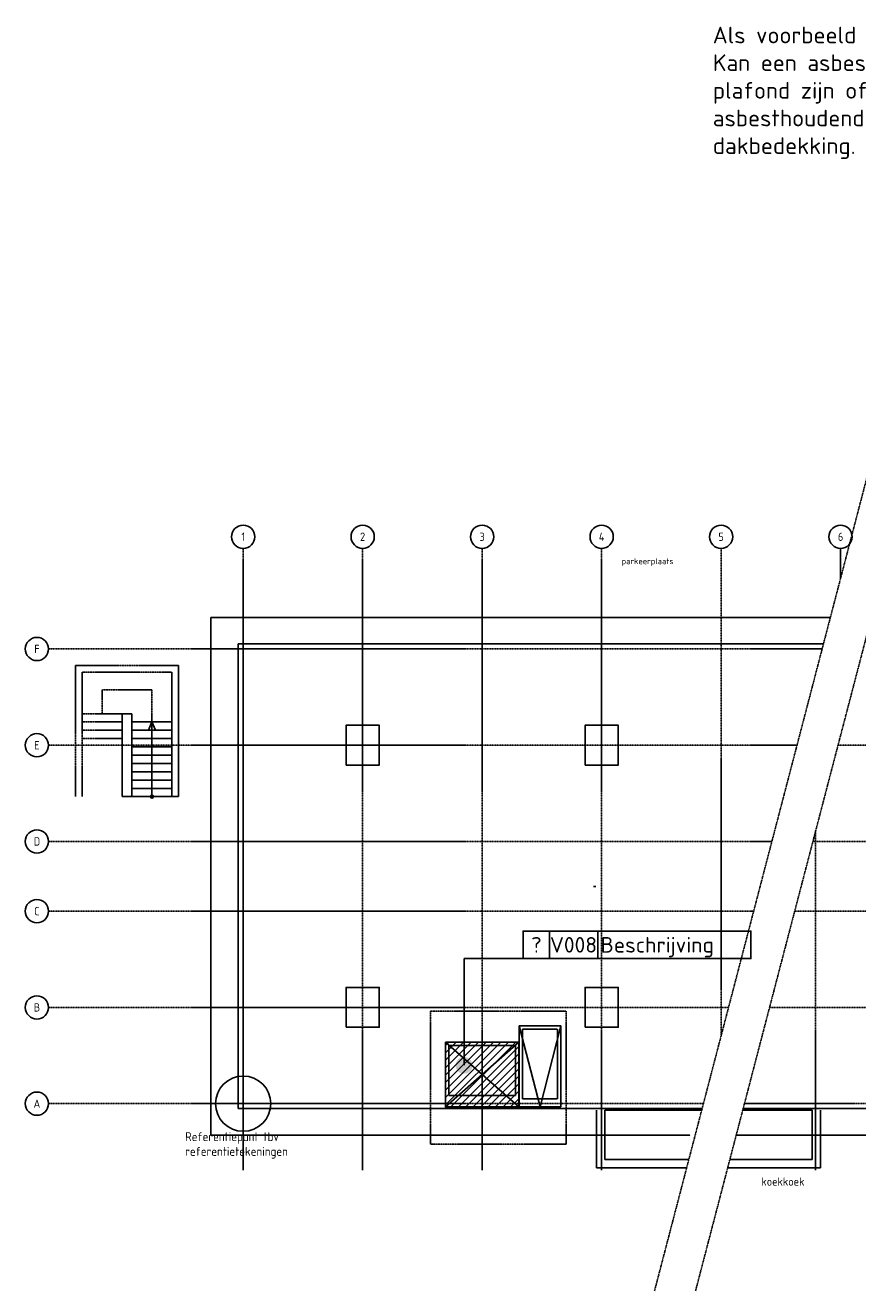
# Model space of a CAD drawing. Header units: millimetres. Extents: x 0 to 104973, y -355 to 67568.
# Tile 1 of 6: x 0 to 25079, y 23441 to 61568. Entities that reach past the tile are written whole.
import ezdxf
from ezdxf.enums import TextEntityAlignment as Align

# ---------------------------------------------------------------- set-up
doc = ezdxf.new("R2010")
doc.units = ezdxf.units.MM
for name, pattern in [('B0301', [25, 12.5, -6.25, 0, -6.25]), ('B0401', [18.75, 12.5, -6.25]), ('B0701', [2.34375, 1.5625, -0.78125])]:
    doc.linetypes.add(name, pattern=pattern)
for name, color, linetype in [('AL$7A---_STRAMIEN', 8, 'B0301'), ('AL23----_VLOEREN', 8, 'Continuous'), ('AL24----_TRAPPEN', 8, 'Continuous'), ('AL28----_KONSTRUKTIE', 8, 'Continuous'), ('AL29----_BOVENBOUW', 8, 'B0401'), ('AL37----_DAKOPENING', 8, 'Continuous'), ('Asb-symbool', 7, 'Continuous'), ('AT$1A---_TEKST', 2, 'Continuous')]:
    doc.layers.add(name, color=color, linetype=linetype)
doc.layers.add('B--L$8A_Xrefpunt', color=8, linetype='Continuous', plot=False)
doc.styles.add('B-01', font='iso.shx', dxfattribs={"width": 0.9})
doc.styles.add('GBB_ISOT', font='isoct.shx')

# ---------------------------------------------------------------- blocks, each defined once
blk = doc.blocks.new('Referentiepunt')
at = {"layer": 'B--L$8A_Xrefpunt'}
for points in [[(0, 833), (0, -833)], [(833, 0), (-833, 0)]]:
    blk.add_lwpolyline(points, dxfattribs=at)
blk.add_circle((0, 0), 833, dxfattribs=at)
at = {"layer": 'B--L$8A_Xrefpunt', "insert": (-1748, -862), "char_height": 266.67, "width": 4248.07, "attachment_point": 1}
blk.add_mtext('\\Fisocp.shx;Referentiepunt tbv referentietekeningen', dxfattribs=at)

msp = doc.modelspace()

# ---------------------------------------------------------------- hatches: boundary and pattern name
at = {"layer": 'Asb-symbool'}
h = msp.add_hatch(dxfattribs=at)
h.set_pattern_fill('ANSI31', color=130, scale=50, style=0)
h.set_pattern_definition([(45, (-29782.64, 40028.17), (-112.2532, 112.2532), [])])
h.paths.add_polyline_path([(14869, 28977), (14869, 30932), (12659, 30932), (12659, 28977)])
msp.add_hatch(color=130, dxfattribs=at).paths.add_polyline_path([(12966, 30230, 1), (13473, 30230, 1)])

# ---------------------------------------------------------------- linework, layer by layer
at = {"color": 130}
msp.add_lwpolyline([(17190, 35618), (17123, 35618)], dxfattribs=at)
for points in [[(15796, 34279), (14999, 34279), (14999, 33447), (15796, 33447)], [(17252, 34279), (15796, 34279), (15796, 33447), (17252, 33447)], [(17252, 34279), (21860, 34279), (21860, 33447), (17252, 33447)]]:
    msp.add_lwpolyline(points, close=True, dxfattribs=at)
at = {"layer": 'AL$7A---_STRAMIEN', "linetype": 'B0301'}
for p, q in [((18959, 23441), (25741, 49415)), ((20195, 23441), (26977, 49415))]:
    msp.add_line(p, q, dxfattribs=at)
at = {"layer": 'AL$7A---_STRAMIEN'}
for p, q in [((6564, 27077), (6564, 45808)), ((10164, 27077), (10164, 45808)), ((13764, 27077), (13764, 45808)), ((17364, 27077), (17364, 45808)), ((20964, 31121), (20964, 45808)), ((24564, 44909), (24564, 45808)), ((6564, 28587), (6564, 44382)), ((700, 42777), (24008, 42777)), ((700, 39877), (23250, 39877)), ((24486, 39877), (76212, 39877)), ((23812, 27077), (23812, 37293)), ((700, 36977), (22493, 36977)), ((23729, 36977), (76187, 36977)), ((700, 34877), (21945, 34877)), ((23181, 34877), (76212, 34877)), ((700, 31977), (21188, 31977)), ((22424, 31977), (76212, 31977)), ((700, 29077), (20431, 29077)), ((21667, 29077), (76212, 29077))]:
    msp.add_line(p, q, dxfattribs=at)
at = {"layer": 'AL$7A---_STRAMIEN', "linetype": 'Continuous'}
for centre in [(6564, 46158), (10164, 46158), (13764, 46158), (17364, 46158), (20964, 46158), (24564, 46158), (350, 42777), (350, 39877), (350, 36977), (350, 34877), (350, 31977), (350, 29077)]:
    msp.add_circle(centre, 350, dxfattribs=at)
at = {"layer": 'AL23----_VLOEREN'}
for p, q in [((24047, 42927), (6414, 42927)), ((6414, 28927), (6414, 42927)), ((20391, 28927), (6414, 28927)), ((17214, 28877), (17214, 27147)), ((17464, 28877), (17464, 27397)), ((35962, 28927), (21627, 28927)), ((23712, 28877), (23712, 27397)), ((23962, 28877), (23962, 27147)), ((19927, 27147), (17214, 27147)), ((23962, 27147), (21163, 27147))]:
    msp.add_line(p, q, dxfattribs=at)
at = {"layer": 'AL24----_TRAPPEN', "linetype": 'B0701'}
for p, q in [((2314, 41542), (3814, 41542)), ((2314, 40827), (2314, 41542)), ((3814, 41542), (3814, 40577)), ((2914, 40827), (1714, 40827)), ((2914, 40577), (1714, 40577)), ((2914, 40327), (1714, 40327)), ((2914, 40077), (1714, 40077))]:
    msp.add_line(p, q, dxfattribs=at)
at = {"layer": 'AL24----_TRAPPEN'}
for p, q in [((3214, 40577), (4414, 40577)), ((3814, 38327), (3814, 40577)), ((3214, 40327), (4414, 40327)), ((3214, 40077), (4414, 40077)), ((3214, 39827), (4414, 39827)), ((3214, 39577), (4414, 39577)), ((3214, 39327), (4414, 39327)), ((3214, 39077), (4414, 39077)), ((3214, 38827), (4414, 38827)), ((3214, 38577), (4414, 38577)), ((3214, 38327), (4414, 38327))]:
    msp.add_line(p, q, dxfattribs=at)
msp.add_lwpolyline([(3814, 40577), (3918, 40327), (3711, 40327)], close=True, dxfattribs=at)
msp.add_circle((3814, 38327), 45, dxfattribs=at)
at = {"layer": 'AL28----_KONSTRUKTIE', "linetype": 'B0701'}
for p, q in [((4614, 42277), (1514, 42277)), ((1514, 38327), (1514, 42277)), ((1714, 38327), (1714, 42077)), ((4414, 42077), (1714, 42077))]:
    msp.add_line(p, q, dxfattribs=at)
at = {"layer": 'AL28----_KONSTRUKTIE', "linetype": 'Continuous'}
for p, q in [((4414, 38327), (4414, 42077)), ((4614, 38327), (4614, 42277)), ((4414, 38327), (4614, 38327))]:
    msp.add_line(p, q, dxfattribs=at)
at = {"layer": 'AL28----_KONSTRUKTIE'}
for p, q in [((2914, 38327), (2914, 40827)), ((3214, 40827), (2914, 40827)), ((3214, 38327), (3214, 40827)), ((3214, 38327), (2914, 38327))]:
    msp.add_line(p, q, dxfattribs=at)
for points in [[(9664, 39277), (10664, 39277), (10664, 40477), (9664, 40477)], [(16864, 39277), (17864, 39277), (17864, 40477), (16864, 40477)], [(9664, 31377), (10664, 31377), (10664, 32577), (9664, 32577)], [(16864, 31377), (17864, 31377), (17864, 32577), (16864, 32577)]]:
    msp.add_lwpolyline(points, close=True, dxfattribs=at)
at = {"layer": 'AL29----_BOVENBOUW'}
for p, q in [((5589, 43727), (24256, 43727)), ((5589, 43727), (5589, 28127)), ((5589, 28127), (20034, 28127)), ((21419, 28127), (75187, 28127))]:
    msp.add_line(p, q, dxfattribs=at)
at = {"layer": 'AL37----_DAKOPENING', "linetype": 'B0701'}
for p, q in [((12213, 31866), (12213, 27859)), ((12213, 31866), (16291, 31866)), ((16291, 31866), (16291, 27859)), ((16291, 27859), (12213, 27859))]:
    msp.add_line(p, q, dxfattribs=at)
at = {"layer": 'AL37----_DAKOPENING'}
for p, q in [((14879, 31422), (15509, 28977)), ((14879, 28977), (14879, 31422)), ((14879, 31422), (16139, 31422)), ((16139, 31422), (15509, 28977)), ((16139, 28977), (16139, 31422)), ((12659, 28977), (12659, 30932)), ((14869, 30932), (12659, 30932)), ((12659, 30932), (14869, 28977)), ((14869, 30932), (12659, 28977)), ((14869, 28977), (14869, 30932)), ((12659, 28977), (14869, 28977)), ((14879, 28977), (16139, 28977))]:
    msp.add_line(p, q, dxfattribs=at)
at = {"layer": 'AL37----_DAKOPENING', "linetype": 'B0401'}
for p, q in [((14984, 31317), (16034, 31317)), ((14984, 29227), (14984, 31317)), ((16034, 29227), (16034, 31317)), ((12764, 29327), (12764, 30827)), ((14764, 30827), (12764, 30827)), ((14764, 29327), (14764, 30827)), ((14764, 29327), (12764, 29327)), ((14984, 29227), (16034, 29227))]:
    msp.add_line(p, q, dxfattribs=at)
at = {"layer": 'AL37----_DAKOPENING'}
for points in [[(19992, 27397), (17464, 27397), (17464, 28877), (20378, 28877)], [(21614, 28877), (23712, 28877), (23712, 27397)], [(23712, 27397), (21228, 27397)]]:
    msp.add_lwpolyline(points, dxfattribs=at)
at = {"layer": 'Asb-symbool', "color": 4}
msp.add_line((14999, 33447), (13224, 33447), dxfattribs=at)
at = {"layer": 'Asb-symbool', "color": 130}
msp.add_line((13224, 33447), (13224, 30237), dxfattribs=at)
at = {"layer": 'Asb-symbool', "flags": 128}
msp.add_lwpolyline([(12659, 30932), (12659, 28977), (14869, 28977), (14869, 30932)], close=True, dxfattribs=at)

# ---------------------------------------------------------------- block references
at = {"layer": 'B--L$8A_Xrefpunt'}
msp.add_blockref('Referentiepunt', (6564, 29077), dxfattribs=at)

# ---------------------------------------------------------------- texts
at = {"layer": 'AL$7A---_STRAMIEN', "style": 'B-01'}
for s, p in [('1', (6564, 46158)), ('2', (10164, 46158)), ('3', (13764, 46158)), ('4', (17364, 46158)), ('5', (20964, 46158)), ('6', (24564, 46158)), ('F', (350, 42777)), ('E', (350, 39877)), ('D', (350, 36977)), ('C', (350, 34877)), ('B', (350, 31977)), ('A', (350, 29077))]:
    msp.add_text(s, height=250, dxfattribs=at).set_placement(p, align=Align.MIDDLE)
at = {"layer": 'Asb-symbool', "color": 160, "insert": (20713, 61525), "char_height": 500, "width": 8047.37, "attachment_point": 1, "style": 'GBB_ISOT'}
msp.add_mtext('{\\fISOCPEUR|b0|i0|c0|p34;Als voorbeeld aangegeven\\PKan een asbesthoudend plafond zijn of asbesthoudende dakbedekking.}', dxfattribs=at)
at = {"layer": 'Asb-symbool', "color": 130, "char_height": 468.75, "width": 488.73, "attachment_point": 2}
for s, insert in [('{\\fISOCPEUR|b0|i0|c0|p34;?}', (15397, 34097)), ('{\\fISOCPEUR|b0|i0|c0|p34;V008}', (16516, 34097)), ('{\\fISOCPEUR|b0|i0|c0|p34;Beschrijving}', (19040, 34097))]:
    msp.add_mtext(s, dxfattribs=dict(at, insert=insert))
at = {"layer": 'AT$1A---_TEKST', "style": 'B-01'}
for s, height, p in [('parkeerplaats', 180, (17964, 45332)), ('koekkoek', 250, (22177, 26604))]:
    msp.add_text(s, height=height, dxfattribs=at).set_placement(p)

doc.saveas('drawing.dxf')
